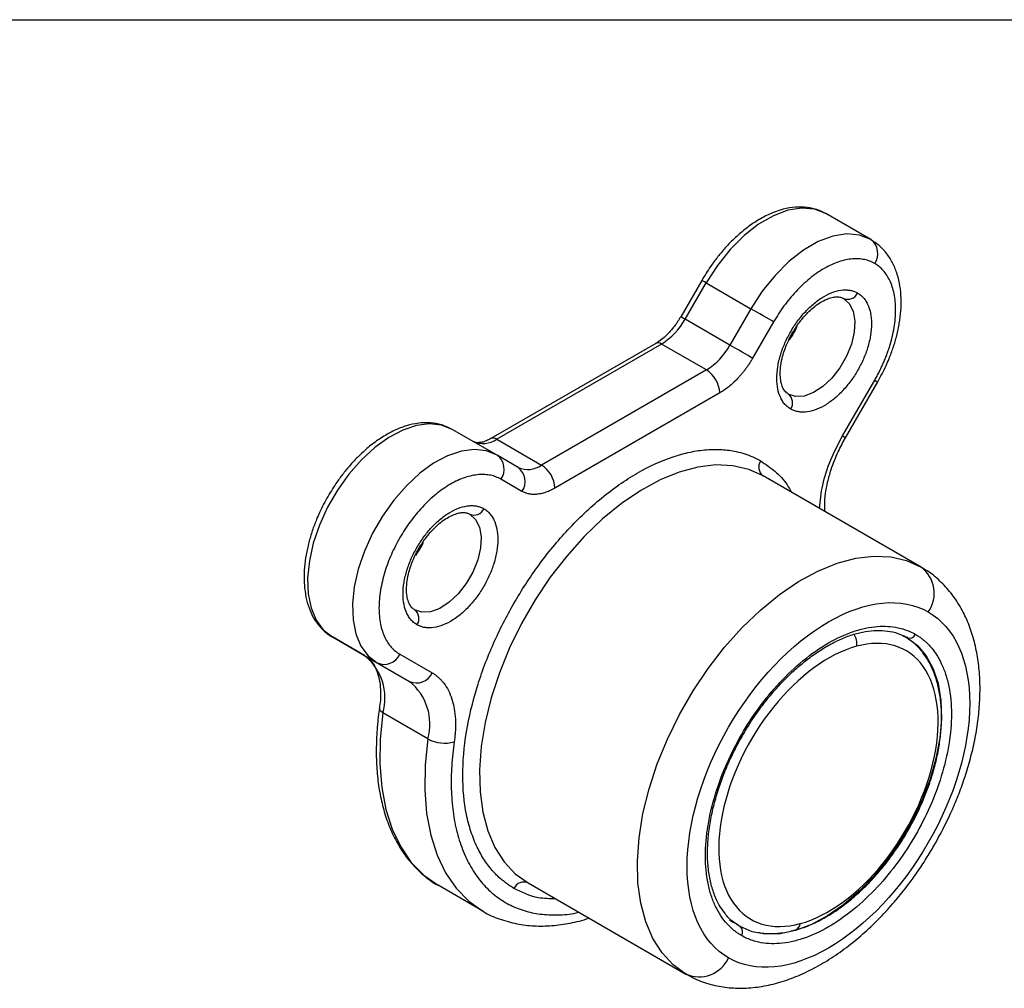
# Model space of a CAD drawing. Header units: millimetres. Extents: x 10 to 410, y 10 to 314.
# Tile 6 of 8: x 245 to 287, y 273 to 314. Entities that reach past the tile are written whole.
import ezdxf

# ---------------------------------------------------------------- set-up
doc = ezdxf.new("R2010")
doc.units = ezdxf.units.MM
doc.header["$LTSCALE"] = 1.5
doc.layers.add('TEXT', color=140, linetype='Continuous', lineweight=25)

msp = doc.modelspace()

# ---------------------------------------------------------------- linework, layer by layer
for p, q in [((280.955, 304.969), (279.046, 306.071)), ((273.763, 303.232), (272.87, 301.685)), ((273.053, 301.579), (273.946, 303.127)), ((273.946, 303.127), (275.855, 302.025)), ((275.855, 302.025), (274.962, 300.477)), ((274.962, 300.477), (273.053, 301.579)), ((276.821, 301.467), (275.928, 299.92)), ((271.803, 300.548), (264.789, 296.5)), ((272.053, 300.524), (265.039, 296.475)), ((273.962, 299.422), (272.053, 300.524)), ((273.962, 299.422), (266.949, 295.373)), ((279.751, 296.611), (281.121, 298.984)), ((279.878, 296.538), (281.248, 298.91)), ((274.528, 298.442), (267.514, 294.393)), ((265.055, 295.79), (263.146, 296.892)), ((265.039, 296.475), (266.949, 295.373)), ((265.949, 295.274), (265.055, 295.79)), ((266.114, 294.255), (265.221, 294.77)), ((283.092, 291.034), (276.374, 294.912)), ((258.046, 288.059), (259.955, 286.956)), ((259.416, 287.267), (258.046, 288.059)), ((282.483, 288.085), (282.535, 287.982)), ((259.416, 287.267), (261.325, 286.165)), ((260.921, 287.323), (262.291, 286.532)), ((259.955, 286.956), (261.325, 286.165)), ((262.108, 283.721), (260.199, 284.824)), ((264.455, 276.39), (262.546, 277.492)), ((266.374, 277.591), (273.092, 273.713)), ((274.944, 276.026), (275.107, 275.906)), ((275.251, 275.82), (275.357, 275.771))]:
    msp.add_line(p, q)
at = {"flags": 128}
for points in [[(279.046, 306.071), (278.565, 306.259), (278.02, 306.308), (277.429, 306.215), (276.81, 305.984), (276.182, 305.621), (275.563, 305.138), (274.972, 304.549), (274.428, 303.871), (273.946, 303.127)], [(280.955, 304.969), (280.474, 305.157), (279.929, 305.206), (279.339, 305.113), (278.72, 304.882), (278.091, 304.519), (277.472, 304.036), (276.881, 303.446), (276.337, 302.769), (275.855, 302.025)], [(273.946, 303.127), (273.882, 303.164), (273.83, 303.194), (273.792, 303.216), (273.769, 303.229), (273.763, 303.232)], [(279.792, 302.465), (280.039, 302.243), (280.204, 301.916), (280.276, 301.503), (280.252, 301.027), (280.133, 300.517), (279.925, 300.001), (279.642, 299.511), (279.299, 299.073), (278.917, 298.715), (278.517, 298.456), (278.123, 298.312), (277.758, 298.291), (277.442, 298.394)], [(273.053, 301.579), (272.989, 301.616), (272.936, 301.646), (272.898, 301.668), (272.876, 301.681), (272.87, 301.685)], [(276.821, 301.467), (276.732, 301.518), (276.625, 301.58), (276.503, 301.65), (276.372, 301.726), (276.237, 301.804), (276.102, 301.882), (275.973, 301.956), (275.855, 302.025)], [(275.928, 299.92), (275.839, 299.971), (275.731, 300.033), (275.61, 300.103), (275.479, 300.179), (275.344, 300.257), (275.209, 300.335), (275.08, 300.409), (274.962, 300.477)], [(281.121, 298.984), (281.188, 298.945), (281.231, 298.92), (281.248, 298.911), (281.248, 298.91)], [(263.146, 296.892), (262.692, 297.074), (262.18, 297.131), (261.625, 297.061), (261.042, 296.865), (260.447, 296.55), (259.856, 296.124), (259.285, 295.598), (258.75, 294.987), (258.265, 294.308), (257.844, 293.578), (257.498, 292.819), (257.237, 292.05), (257.067, 291.292), (256.993, 290.567), (257.018, 289.894), (257.14, 289.292), (257.356, 288.776), (257.661, 288.361), (258.046, 288.059)], [(279.751, 296.611), (279.818, 296.572), (279.861, 296.548), (279.878, 296.538), (279.878, 296.538)], [(265.055, 295.79), (264.601, 295.972), (264.089, 296.029), (263.534, 295.958), (262.951, 295.763), (262.356, 295.448), (261.765, 295.022), (261.194, 294.496), (260.659, 293.885), (260.175, 293.205), (259.753, 292.476), (259.407, 291.716), (259.146, 290.947), (258.976, 290.19), (258.902, 289.465), (258.927, 288.792), (259.049, 288.19), (259.265, 287.674), (259.57, 287.259), (259.955, 286.956)], [(276.374, 294.912), (275.76, 295.188), (275.087, 295.344), (274.363, 295.377), (273.599, 295.286), (272.804, 295.074), (271.991, 294.742), (271.169, 294.295), (270.35, 293.739), (269.544, 293.082), (268.764, 292.333), (268.019, 291.501), (267.319, 290.599), (266.674, 289.638), (266.092, 288.63), (265.582, 287.591), (265.151, 286.534), (264.803, 285.473), (264.544, 284.422), (264.378, 283.396), (264.306, 282.409), (264.33, 281.473), (264.45, 280.603), (264.662, 279.808), (264.966, 279.101), (265.356, 278.491), (265.828, 277.985), (266.374, 277.591)], [(263.892, 293.286), (264.139, 293.064), (264.304, 292.737), (264.376, 292.324), (264.352, 291.848), (264.233, 291.338), (264.025, 290.822), (263.742, 290.332), (263.399, 289.895), (263.017, 289.536), (262.617, 289.277), (262.223, 289.133), (261.858, 289.112), (261.542, 289.216)], [(273.092, 273.713), (272.545, 274.107), (272.074, 274.613), (271.683, 275.223), (271.38, 275.93), (271.167, 276.725), (271.048, 277.595), (271.024, 278.531), (271.096, 279.518), (271.262, 280.544), (271.521, 281.595), (271.868, 282.656), (272.3, 283.713), (272.81, 284.753), (273.391, 285.76), (274.036, 286.721), (274.736, 287.623), (275.481, 288.455), (276.262, 289.204), (277.067, 289.861), (277.886, 290.417), (278.708, 290.864), (279.522, 291.196), (280.316, 291.409), (281.08, 291.499), (281.804, 291.466), (282.478, 291.31), (283.092, 291.034)], [(282.491, 288.033), (282.941, 287.696), (283.317, 287.251), (283.611, 286.707), (283.818, 286.072), (283.935, 285.36), (283.958, 284.582), (283.888, 283.755), (283.726, 282.892), (283.474, 282.011), (283.139, 281.128), (282.725, 280.258), (282.24, 279.419), (281.694, 278.626), (281.097, 277.893), (280.459, 277.235), (279.794, 276.663), (279.112, 276.189), (278.427, 275.82), (277.752, 275.565), (277.099, 275.427), (276.48, 275.41), (275.907, 275.513), (275.391, 275.735)], [(282.491, 288.025), (282.422, 288.07), (282.349, 288.114)], [(260.199, 284.824), (260.136, 284.866), (260.09, 284.911), (260.061, 284.958), (260.05, 285.005), (260.051, 285.019)], [(260.199, 284.824), (260.083, 283.715), (260.066, 282.654), (260.146, 281.653), (260.322, 280.724), (260.593, 279.877), (260.956, 279.122), (261.406, 278.468), (261.938, 277.923), (262.546, 277.492)], [(262.108, 283.721), (261.993, 282.612), (261.975, 281.551), (262.055, 280.551), (262.231, 279.621), (262.502, 278.775), (262.865, 278.02), (263.315, 277.366), (263.847, 276.821), (264.455, 276.39)]]:
    msp.add_lwpolyline(points, dxfattribs=at)
for centre, radius, start, end in [((280.518, 304.374), 0.738, 324.8149, 53.6488), ((279.977, 302.887), 0.461, 246.3569, 335.1837), ((270.526, 302.972), 2.885, 301.9547, 331.1444), ((274.166, 302.999), 4.047, 325.4912, 334.5981), ((271.906, 300.319), 0.251, 54.3824, 114.3071), ((272.435, 301.87), 2.885, 301.9547, 331.1444), ((273.299, 298.386), 1.229, 2.6055, 57.3945), ((277.169, 298.023), 0.461, 324.8149, 53.6488), ((264.454, 297.293), 1.006, 245.686, 305.6182), ((264.893, 296.27), 0.252, 54.4137, 113.9483), ((264.618, 295.196), 0.738, 324.8149, 53.6488), ((266.363, 296.191), 1.006, 245.686, 305.6182), ((266.286, 294.337), 1.229, 2.6055, 57.3945), ((276.648, 295.283), 0.461, 144.8149, 233.6488), ((265.511, 294.68), 0.738, 324.8149, 53.6488), ((264.077, 293.708), 0.461, 246.3569, 335.1837), ((258.266, 293.82), 4.047, 325.4912, 334.5981), ((282.272, 289.92), 1.383, 324.8149, 53.6488), ((261.269, 288.844), 0.461, 324.8149, 53.6488), ((279.691, 287.784), 0.672, 349.5568, 35.0102), ((282.602, 288.286), 0.277, 246.3569, 335.1837), ((257.963, 285.455), 2.323, 344.2235, 51.2866), ((260.251, 287.632), 0.738, 246.3569, 335.1837), ((261.621, 286.841), 0.738, 246.3569, 335.1837), ((259.873, 284.353), 2.323, 344.2235, 51.2866), ((262.818, 285.024), 1.483, 241.4024, 286.1366), ((266.19, 277.169), 0.461, 66.3569, 155.1837), ((275.227, 275.512), 0.277, 324.8149, 53.6488), ((277.619, 275.899), 0.336, 289.9861, 353.4031), ((273.647, 274.981), 1.384, 246.3569, 335.1837)]:
    msp.add_arc(centre, radius, start, end)
for points, knots in [([(279.045, 306.071), (278.898, 306.143), (278.609, 306.284), (278.122, 306.363), (277.62, 306.349), (277.103, 306.236), (276.585, 306.035), (276.078, 305.755), (275.594, 305.411), (275.136, 305.011), (274.744, 304.603), (274.415, 304.205), (274.09, 303.769), (273.887, 303.436), (273.763, 303.232)], [0, 0, 0, 0, 0.091464, 0.179582, 0.269057, 0.35919, 0.448877, 0.537266, 0.623568, 0.706414, 0.789732, 0.850342, 0.908732, 1, 1, 1, 1]), ([(281.248, 298.911), (281.373, 299.141), (281.549, 299.465), (281.762, 299.96), (281.92, 300.386), (282.068, 300.892), (282.178, 301.416), (282.242, 301.95), (282.253, 302.482), (282.204, 303), (282.09, 303.494), (281.908, 303.955), (281.652, 304.369), (281.336, 304.72), (281.076, 304.885), (280.952, 304.964)], [0, 0, 0, 0, 0.101339, 0.142653, 0.210785, 0.280866, 0.355445, 0.432638, 0.511808, 0.592495, 0.67423, 0.756635, 0.839532, 0.923347, 1, 1, 1, 1]), ([(281.121, 303.949), (281.086, 303.968), (281.018, 304.006), (280.909, 304.052), (280.797, 304.089), (280.681, 304.118), (280.561, 304.138), (280.437, 304.15), (280.31, 304.152), (280.13, 304.144), (279.893, 304.11), (279.593, 304.028), (279.285, 303.905), (278.971, 303.743), (278.657, 303.543), (278.349, 303.31), (278.049, 303.046), (277.767, 302.761), (277.503, 302.46), (277.259, 302.146), (277.029, 301.815), (276.891, 301.584), (276.821, 301.467)], [0, 0, 0, 0, 0.030233, 0.060267, 0.090168, 0.120004, 0.149843, 0.179752, 0.209798, 0.240047, 0.30432, 0.368671, 0.434312, 0.500032, 0.565673, 0.631394, 0.695667, 0.760018, 0.820269, 0.87999, 0.93972, 1, 1, 1, 1]), ([(281.121, 298.984), (281.155, 299.043), (281.221, 299.161), (281.315, 299.341), (281.404, 299.521), (281.487, 299.703), (281.564, 299.886), (281.636, 300.07), (281.702, 300.256), (281.785, 300.512), (281.874, 300.837), (281.953, 301.228), (282.001, 301.612), (282.017, 301.984), (282.001, 302.337), (281.953, 302.665), (281.874, 302.966), (281.768, 303.23), (281.639, 303.461), (281.49, 303.656), (281.319, 303.823), (281.187, 303.907), (281.121, 303.949)], [0, 0, 0, 0, 0.030233, 0.060267, 0.090168, 0.120004, 0.149843, 0.179752, 0.209798, 0.240047, 0.30432, 0.368671, 0.434312, 0.500032, 0.565673, 0.631394, 0.695667, 0.760018, 0.820269, 0.87999, 0.93972, 1, 1, 1, 1]), ([(277.546, 297.757), (277.521, 297.773), (277.47, 297.804), (277.4, 297.859), (277.334, 297.92), (277.273, 297.989), (277.218, 298.063), (277.167, 298.145), (277.078, 298.313), (276.983, 298.602), (276.942, 299.054), (276.983, 299.553), (277.106, 300.067), (277.294, 300.573), (277.538, 301.053), (277.831, 301.504), (278.175, 301.92), (278.559, 302.283), (278.971, 302.568), (279.383, 302.759), (279.706, 302.826), (279.944, 302.829), (280.105, 302.808), (280.258, 302.765), (280.35, 302.718), (280.396, 302.694)], [0, 0, 0, 0, 0.01728, 0.034437, 0.051521, 0.068582, 0.08567, 0.102837, 0.120131, 0.18508, 0.250089, 0.315037, 0.380046, 0.440001, 0.500014, 0.559969, 0.619983, 0.684931, 0.74994, 0.814889, 0.879897, 0.910047, 0.939934, 0.969828, 1, 1, 1, 1]), ([(280.396, 302.694), (280.421, 302.678), (280.472, 302.647), (280.542, 302.592), (280.608, 302.53), (280.668, 302.462), (280.724, 302.388), (280.775, 302.306), (280.864, 302.138), (280.959, 301.849), (281, 301.397), (280.959, 300.898), (280.836, 300.383), (280.648, 299.877), (280.404, 299.398), (280.111, 298.947), (279.767, 298.531), (279.383, 298.167), (278.971, 297.883), (278.559, 297.692), (278.235, 297.625), (277.998, 297.621), (277.836, 297.643), (277.684, 297.686), (277.592, 297.733), (277.546, 297.757)], [0, 0, 0, 0, 0.01728, 0.034437, 0.051521, 0.068582, 0.08567, 0.102837, 0.120131, 0.18508, 0.250089, 0.315037, 0.380046, 0.440001, 0.500014, 0.559969, 0.619983, 0.684931, 0.74994, 0.814889, 0.879897, 0.910047, 0.939934, 0.969828, 1, 1, 1, 1]), ([(277.625, 301.002), (277.72, 301.154), (277.853, 301.367), (278.077, 301.648), (278.275, 301.865), (278.515, 302.084), (278.764, 302.268), (279.012, 302.407), (279.246, 302.496), (279.456, 302.537), (279.634, 302.526), (279.739, 302.506), (279.784, 302.466), (279.79, 302.46)], [0, 0, 0, 0, 0.136009, 0.19107, 0.280946, 0.371881, 0.466825, 0.56309, 0.660245, 0.759211, 0.863133, 0.981315, 1, 1, 1, 1]), ([(272.87, 301.685), (272.782, 301.545), (272.659, 301.349), (272.451, 301.094), (272.268, 300.899), (272.049, 300.711), (271.89, 300.594), (271.811, 300.555), (271.803, 300.551)], [0, 0, 0, 0, 0.286372, 0.402182, 0.590668, 0.780546, 0.977958, 1, 1, 1, 1]), ([(277.442, 298.401), (277.393, 298.434), (277.306, 298.492), (277.201, 298.672), (277.128, 298.903), (277.096, 299.19), (277.109, 299.528), (277.169, 299.877), (277.263, 300.207), (277.379, 300.516), (277.5, 300.779), (277.593, 300.945), (277.625, 301.002)], [0, 0, 0, 0, 0.139651, 0.251128, 0.360801, 0.46856, 0.573844, 0.689983, 0.777428, 0.854245, 0.949764, 1, 1, 1, 1]), ([(275.928, 299.92), (275.901, 299.874), (275.847, 299.784), (275.762, 299.652), (275.674, 299.524), (275.582, 299.4), (275.487, 299.28), (275.388, 299.164), (275.26, 299.025), (275.103, 298.868), (274.915, 298.705), (274.722, 298.56), (274.593, 298.481), (274.528, 298.442)], [0, 0, 0, 0, 0.071976, 0.143395, 0.214482, 0.285464, 0.356571, 0.428029, 0.500065, 0.625614, 0.749972, 0.87436, 1, 1, 1, 1]), ([(263.145, 296.892), (262.998, 296.964), (262.709, 297.105), (262.222, 297.184), (261.72, 297.17), (261.203, 297.057), (260.685, 296.856), (260.178, 296.576), (259.694, 296.232), (259.236, 295.832), (258.844, 295.424), (258.515, 295.027), (258.19, 294.591), (257.987, 294.257), (257.863, 294.053)], [0, 0, 0, 0, 0.091464, 0.179582, 0.269057, 0.35919, 0.448877, 0.537266, 0.623568, 0.706414, 0.789732, 0.850342, 0.908732, 1, 1, 1, 1]), ([(278.768, 293.53), (278.803, 293.857), (278.874, 294.522), (279.217, 295.591), (279.575, 296.274), (279.751, 296.611)], [0, 0, 0, 0, 0.328661, 0.669271, 1, 1, 1, 1]), ([(264.79, 296.502), (264.725, 296.467), (264.586, 296.392), (264.396, 296.336), (264.228, 296.32), (264.114, 296.336), (264.064, 296.369), (264.043, 296.382)], [0, 0, 0, 0, 0.1830172, 0.3908246, 0.6048531, 0.837775, 1, 1, 1, 1]), ([(279.003, 293.395), (278.997, 293.489), (278.984, 293.724), (279.022, 294.149), (279.112, 294.652), (279.246, 295.131), (279.403, 295.564), (279.597, 296.022), (279.77, 296.339), (279.878, 296.537)], [0, 0, 0, 0, 0.107895, 0.267447, 0.423381, 0.585756, 0.704701, 0.81461, 1, 1, 1, 1]), ([(265.771, 277.362), (265.718, 277.394), (265.612, 277.457), (265.46, 277.563), (265.312, 277.676), (265.17, 277.797), (265.034, 277.927), (264.807, 278.164), (264.514, 278.542), (264.192, 279.113), (263.932, 279.765), (263.675, 280.746), (263.543, 282.139), (263.701, 283.987), (264.154, 285.898), (264.852, 287.755), (265.742, 289.504), (266.811, 291.149), (268.071, 292.682), (269.499, 294.03), (271.021, 295.09), (272.293, 295.672), (273.271, 295.941), (273.965, 296.041), (274.621, 296.048), (275.159, 295.974), (275.596, 295.856), (275.945, 295.724), (276.162, 295.607), (276.271, 295.549)], [0, 0, 0, 0, 0.009731, 0.019445, 0.029151, 0.038858, 0.048575, 0.05831, 0.089198, 0.120102, 0.152278, 0.18447, 0.250119, 0.315768, 0.380053, 0.441772, 0.500003, 0.558234, 0.619953, 0.684238, 0.749888, 0.815537, 0.847713, 0.879904, 0.910792, 0.941696, 0.961139, 0.98055, 1, 1, 1, 1]), ([(276.271, 295.549), (276.476, 295.411), (276.891, 295.132), (277.327, 294.671), (277.525, 294.32), (277.586, 294.212)], [0, 0, 0, 0, 0.402031, 0.81653, 1, 1, 1, 1]), ([(265.221, 294.77), (265.186, 294.789), (265.118, 294.827), (265.009, 294.873), (264.897, 294.91), (264.781, 294.939), (264.661, 294.959), (264.537, 294.971), (264.41, 294.973), (264.23, 294.965), (263.993, 294.931), (263.693, 294.849), (263.385, 294.726), (262.967, 294.51), (262.448, 294.148), (261.868, 293.601), (261.351, 292.976), (260.909, 292.295), (260.541, 291.572), (260.258, 290.811), (260.073, 290.036), (260.02, 289.405), (260.041, 288.935), (260.089, 288.607), (260.168, 288.306), (260.274, 288.042), (260.402, 287.811), (260.552, 287.616), (260.723, 287.449), (260.855, 287.365), (260.921, 287.323)], [0, 0, 0, 0, 0.0151261, 0.0301527, 0.045113, 0.0600407, 0.0749695, 0.0899335, 0.1049661, 0.1201006, 0.1522578, 0.184454, 0.2172954, 0.2501767, 0.3158115, 0.3800824, 0.4400296, 0.5000162, 0.5599635, 0.6199501, 0.684221, 0.7498558, 0.7826972, 0.8155785, 0.8477356, 0.8799319, 0.9100767, 0.9399563, 0.9698407, 1, 1, 1, 1]), ([(267.514, 294.393), (267.477, 294.372), (267.403, 294.331), (267.292, 294.278), (267.182, 294.232), (267.074, 294.194), (266.967, 294.165), (266.861, 294.143), (266.73, 294.125), (266.579, 294.12), (266.413, 294.139), (266.256, 294.182), (266.162, 294.23), (266.114, 294.255)], [0, 0, 0, 0, 0.071976, 0.143395, 0.2144817, 0.285464, 0.3565707, 0.4280295, 0.5000646, 0.6256143, 0.7499716, 0.8743596, 1, 1, 1, 1]), ([(257.863, 294.053), (257.737, 293.822), (257.56, 293.496), (257.346, 293), (257.186, 292.576), (257.036, 292.072), (256.922, 291.552), (256.853, 291.023), (256.835, 290.501), (256.873, 289.995), (256.971, 289.515), (257.133, 289.071), (257.361, 288.667), (257.667, 288.328), (257.902, 288.121), (258.045, 288.059), (258.046, 288.059)], [0, 0, 0, 0, 0.100798, 0.1417, 0.209146, 0.278452, 0.352097, 0.428181, 0.506044, 0.585241, 0.665512, 0.746718, 0.828945, 0.912718, 0.999421, 1, 1, 1, 1]), ([(261.646, 288.578), (261.621, 288.594), (261.57, 288.625), (261.5, 288.68), (261.434, 288.742), (261.373, 288.81), (261.318, 288.884), (261.267, 288.966), (261.178, 289.134), (261.083, 289.423), (261.042, 289.875), (261.083, 290.374), (261.206, 290.889), (261.394, 291.395), (261.638, 291.874), (261.931, 292.325), (262.275, 292.741), (262.659, 293.104), (263.071, 293.389), (263.483, 293.58), (263.806, 293.647), (264.044, 293.65), (264.205, 293.629), (264.358, 293.586), (264.45, 293.539), (264.496, 293.515)], [0, 0, 0, 0, 0.01728, 0.034437, 0.051521, 0.068582, 0.08567, 0.102837, 0.120131, 0.18508, 0.250089, 0.315037, 0.380046, 0.440001, 0.500014, 0.559969, 0.619983, 0.684931, 0.74994, 0.814889, 0.879897, 0.910047, 0.939934, 0.969828, 1, 1, 1, 1]), ([(264.496, 293.515), (264.521, 293.499), (264.572, 293.468), (264.642, 293.413), (264.708, 293.352), (264.768, 293.283), (264.824, 293.209), (264.875, 293.127), (264.964, 292.959), (265.059, 292.67), (265.1, 292.218), (265.059, 291.719), (264.936, 291.205), (264.748, 290.699), (264.504, 290.219), (264.211, 289.768), (263.867, 289.352), (263.483, 288.989), (263.071, 288.704), (262.659, 288.513), (262.335, 288.446), (262.098, 288.443), (261.936, 288.464), (261.784, 288.507), (261.692, 288.554), (261.646, 288.578)], [0, 0, 0, 0, 0.01728, 0.034437, 0.051521, 0.068582, 0.08567, 0.102837, 0.120131, 0.18508, 0.250089, 0.315037, 0.380046, 0.440001, 0.500014, 0.559969, 0.619983, 0.684931, 0.74994, 0.814889, 0.879897, 0.910047, 0.939934, 0.969828, 1, 1, 1, 1]), ([(261.725, 291.823), (261.82, 291.975), (261.953, 292.189), (262.177, 292.469), (262.375, 292.686), (262.615, 292.906), (262.864, 293.089), (263.112, 293.228), (263.346, 293.317), (263.556, 293.358), (263.734, 293.347), (263.839, 293.327), (263.884, 293.287), (263.89, 293.281)], [0, 0, 0, 0, 0.136009, 0.19107, 0.280946, 0.371881, 0.466825, 0.56309, 0.660245, 0.759211, 0.863133, 0.981315, 1, 1, 1, 1]), ([(261.542, 289.222), (261.493, 289.255), (261.406, 289.313), (261.301, 289.494), (261.228, 289.724), (261.196, 290.011), (261.209, 290.35), (261.269, 290.698), (261.363, 291.028), (261.479, 291.337), (261.6, 291.6), (261.693, 291.766), (261.725, 291.823)], [0, 0, 0, 0, 0.139651, 0.251128, 0.360801, 0.46856, 0.573844, 0.689983, 0.777428, 0.854245, 0.949764, 1, 1, 1, 1]), ([(283.641, 279.17), (283.819, 279.492), (284.07, 279.946), (284.394, 280.635), (284.649, 281.231), (284.914, 281.946), (285.149, 282.697), (285.345, 283.48), (285.491, 284.277), (285.583, 285.077), (285.613, 285.871), (285.579, 286.649), (285.475, 287.404), (285.299, 288.126), (285.049, 288.807), (284.722, 289.438), (284.319, 290.011), (283.836, 290.51), (283.42, 290.852), (283.15, 290.99), (283.087, 291.023)], [0, 0, 0, 0, 0.072557, 0.10217, 0.151153, 0.201791, 0.255892, 0.312098, 0.369895, 0.428886, 0.488807, 0.549467, 0.610667, 0.672183, 0.733806, 0.795371, 0.856862, 0.918513, 0.980854, 1, 1, 1, 1]), ([(274.903, 274.4), (273.776, 275.051), (273.142, 276.451), (273.142, 280.132), (273.776, 282.263), (276.03, 286.168), (277.559, 287.782), (280.747, 289.622), (282.276, 289.773), (283.403, 289.122)], [0, 0, 0, 0, 0.25, 0.25, 0.5, 0.5, 0.75, 0.75, 1, 1, 1, 1]), ([(283.403, 289.122), (284.53, 288.472), (285.163, 287.072), (285.163, 283.39), (284.53, 281.259), (282.276, 277.355), (280.747, 275.741), (277.559, 273.9), (276.03, 273.749), (274.903, 274.4)], [0, 0, 0, 0, 0.25, 0.25, 0.5, 0.5, 0.75, 0.75, 1, 1, 1, 1]), ([(275.453, 275.353), (275.408, 275.38), (275.319, 275.433), (275.191, 275.525), (275.069, 275.624), (274.952, 275.731), (274.779, 275.911), (274.567, 276.184), (274.34, 276.586), (274.157, 277.046), (273.976, 277.737), (273.883, 278.719), (273.994, 280.021), (274.313, 281.368), (274.805, 282.677), (275.432, 283.91), (276.186, 285.069), (277.074, 286.149), (278.08, 287.099), (279.153, 287.847), (280.049, 288.257), (280.739, 288.446), (281.228, 288.517), (281.69, 288.521), (282.069, 288.47), (282.377, 288.386), (282.623, 288.293), (282.776, 288.211), (282.853, 288.17)], [0, 0, 0, 0, 0.011674, 0.023326, 0.034972, 0.046628, 0.058309, 0.089194, 0.120101, 0.152274, 0.184469, 0.250118, 0.315768, 0.380053, 0.441772, 0.500003, 0.558234, 0.619953, 0.684238, 0.749887, 0.815537, 0.847709, 0.879904, 0.910789, 0.941696, 0.961138, 0.980548, 1, 1, 1, 1]), ([(275.5, 283.87), (275.663, 284.139), (275.892, 284.517), (276.265, 285.044), (276.596, 285.474), (277.008, 285.954), (277.455, 286.417), (277.934, 286.853), (278.435, 287.248), (278.948, 287.592), (279.465, 287.877), (279.979, 288.098), (280.483, 288.251), (280.974, 288.335), (281.448, 288.348), (281.901, 288.279), (282.251, 288.173), (282.431, 288.056), (282.484, 288.021)], [0, 0, 0, 0, 0.083704, 0.117431, 0.173152, 0.230502, 0.291477, 0.354466, 0.418824, 0.484071, 0.549927, 0.616286, 0.683219, 0.751017, 0.820302, 0.89214, 0.968152, 1, 1, 1, 1]), ([(282.853, 288.17), (282.897, 288.143), (282.987, 288.089), (283.114, 287.998), (283.237, 287.899), (283.354, 287.791), (283.526, 287.612), (283.738, 287.339), (283.965, 286.936), (284.149, 286.477), (284.329, 285.785), (284.423, 284.803), (284.311, 283.501), (283.992, 282.154), (283.501, 280.845), (282.873, 279.613), (282.12, 278.453), (281.232, 277.373), (280.225, 276.423), (279.153, 275.676), (278.256, 275.266), (277.567, 275.077), (277.078, 275.006), (276.615, 275.001), (276.236, 275.053), (275.929, 275.136), (275.682, 275.229), (275.529, 275.311), (275.453, 275.353)], [0, 0, 0, 0, 0.011674, 0.023326, 0.034972, 0.046628, 0.058309, 0.089194, 0.120101, 0.152274, 0.184469, 0.250118, 0.315768, 0.380053, 0.441772, 0.500003, 0.558234, 0.619953, 0.684238, 0.749887, 0.815537, 0.847709, 0.879904, 0.910789, 0.941696, 0.961138, 0.980548, 1, 1, 1, 1]), ([(277.732, 275.594), (277.834, 275.619), (278.137, 275.695), (278.648, 275.919), (279.253, 276.251), (279.842, 276.661), (280.404, 277.128), (280.936, 277.648), (281.391, 278.162), (281.773, 278.648), (282.146, 279.174), (282.557, 279.831), (282.893, 280.469), (283.16, 281.053), (283.363, 281.555), (283.568, 282.154), (283.739, 282.777), (283.869, 283.418), (283.949, 284.06), (283.976, 284.693), (283.944, 285.305), (283.851, 285.889), (283.695, 286.437), (283.475, 286.943), (283.183, 287.394), (282.884, 287.738), (282.659, 287.893), (282.578, 287.95)], [0, 0, 0, 0, 0.023869, 0.071114, 0.117997, 0.164322, 0.209801, 0.253674, 0.297667, 0.329428, 0.359785, 0.407358, 0.460023, 0.481355, 0.5166, 0.552912, 0.591579, 0.631604, 0.672608, 0.714312, 0.756551, 0.799234, 0.842309, 0.885801, 0.929826, 0.974675, 1, 1, 1, 1]), ([(277.954, 275.861), (279.15, 276.184), (280.423, 277.116), (282.565, 279.786), (283.345, 281.415), (283.981, 284.545), (283.811, 285.918), (282.569, 287.673), (281.548, 287.985), (280.352, 287.662)], [0, 0, 0, 0, 0.25, 0.25, 0.5, 0.5, 0.75, 0.75, 1, 1, 1, 1]), ([(280.352, 287.662), (279.156, 287.338), (277.882, 286.407), (275.741, 283.736), (274.96, 282.107), (274.324, 278.977), (274.495, 277.605), (275.736, 275.849), (276.757, 275.538), (277.954, 275.861)], [0, 0, 0, 0, 0.25, 0.25, 0.5, 0.5, 0.75, 0.75, 1, 1, 1, 1]), ([(259.421, 287.252), (259.48, 287.217), (259.62, 287.135), (259.794, 286.917), (259.949, 286.614), (260.053, 286.248), (260.102, 285.826), (260.102, 285.414), (260.062, 285.133), (260.046, 285.02)], [0, 0, 0, 0, 0.121947, 0.291263, 0.447824, 0.600099, 0.750714, 0.899804, 1, 1, 1, 1]), ([(262.291, 286.532), (262.328, 286.509), (262.404, 286.463), (262.509, 286.383), (262.609, 286.294), (262.702, 286.196), (262.836, 286.034), (262.991, 285.785), (263.139, 285.42), (263.239, 285.011), (263.282, 284.614), (263.288, 284.25), (263.272, 283.93), (263.244, 283.71), (263.23, 283.599)], [0, 0, 0, 0, 0.04937, 0.098581, 0.147745, 0.196973, 0.246379, 0.373144, 0.50002, 0.626785, 0.753662, 0.835837, 0.917776, 1, 1, 1, 1]), ([(260.053, 285.023), (260.05, 285.011), (259.997, 284.702), (259.945, 284.112), (259.903, 283.259), (259.93, 282.432), (260.018, 281.637), (260.172, 280.88), (260.391, 280.168), (260.677, 279.506), (261.032, 278.9), (261.456, 278.354), (261.958, 277.887), (262.329, 277.597), (262.546, 277.494), (262.554, 277.49)], [0, 0, 0, 0, 0.0036437, 0.0900135, 0.1772623, 0.2652069, 0.3537448, 0.4428191, 0.5324465, 0.6227151, 0.7138064, 0.8060415, 0.8999451, 0.9963002, 1, 1, 1, 1]), ([(274.728, 276.332), (274.652, 276.435), (274.48, 276.666), (274.279, 277.117), (274.119, 277.658), (274.025, 278.258), (273.997, 278.904), (274.035, 279.588), (274.136, 280.294), (274.296, 281.003), (274.502, 281.686), (274.724, 282.283), (274.954, 282.819), (275.2, 283.333), (275.397, 283.684), (275.5, 283.87)], [0, 0, 0, 0, 0.069894, 0.158102, 0.245101, 0.331436, 0.417316, 0.502703, 0.587291, 0.670231, 0.749232, 0.82142, 0.874426, 0.933769, 1, 1, 1, 1]), ([(263.23, 283.599), (263.188, 283.254), (263.104, 282.565), (263.091, 281.571), (263.165, 280.617), (263.34, 279.719), (263.61, 278.898), (263.975, 278.172), (264.426, 277.55), (264.953, 277.047), (265.547, 276.662), (266.192, 276.398), (266.885, 276.247), (267.63, 276.221), (268.184, 276.255), (268.499, 276.335), (268.535, 276.344)], [0, 0, 0, 0, 0.074204, 0.148425, 0.225689, 0.302987, 0.381551, 0.460148, 0.538057, 0.615999, 0.691393, 0.76682, 0.840163, 0.913538, 0.989959, 1, 1, 1, 1]), ([(273.108, 273.719), (273.249, 273.638), (273.605, 273.435), (274.222, 273.24), (274.936, 273.117), (275.666, 273.104), (276.419, 273.192), (277.186, 273.382), (277.956, 273.67), (278.719, 274.049), (279.465, 274.51), (280.185, 275.044), (280.87, 275.637), (281.508, 276.272), (282.075, 276.913), (282.544, 277.505), (282.95, 278.069), (283.308, 278.607), (283.534, 278.989), (283.641, 279.17)], [0, 0, 0, 0, 0.0436968, 0.1100694, 0.1724845, 0.2362516, 0.301417, 0.3676693, 0.4344771, 0.5013131, 0.5677217, 0.6333858, 0.697994, 0.7608593, 0.8200476, 0.8721391, 0.9123732, 0.9585054, 1, 1, 1, 1]), ([(267.541, 276.918), (267.293, 276.92), (266.64, 276.926), (266.104, 277.195), (265.771, 277.362)], [0, 0, 0, 0, 0.380007, 1, 1, 1, 1]), ([(264.462, 276.388), (264.469, 276.384), (264.678, 276.241), (265.157, 276.048), (265.872, 275.837), (266.623, 275.749), (267.381, 275.758), (268.164, 275.878), (268.695, 275.995), (268.964, 276.096), (268.965, 276.096)], [0, 0, 0, 0, 0.00523, 0.172936, 0.347955, 0.508797, 0.671285, 0.83508, 0.999627, 1, 1, 1, 1]), ([(275.397, 275.746), (275.31, 275.796), (275.087, 275.924), (274.867, 276.127), (274.749, 276.301), (274.728, 276.332)], [0, 0, 0, 0, 0.342989, 0.881922, 1, 1, 1, 1]), ([(276.172, 275.493), (276.203, 275.485), (276.413, 275.433), (276.836, 275.435), (277.327, 275.475), (277.631, 275.564), (277.732, 275.594)], [0, 0, 0, 0, 0.064536, 0.437237, 0.813021, 1, 1, 1, 1])]:
    msp.add_open_spline(points, degree=3, knots=knots)
at = {"layer": 'TEXT'}
msp.add_line((9.525, 314.325), (409.575, 314.325), dxfattribs=at)

doc.saveas('drawing.dxf')
